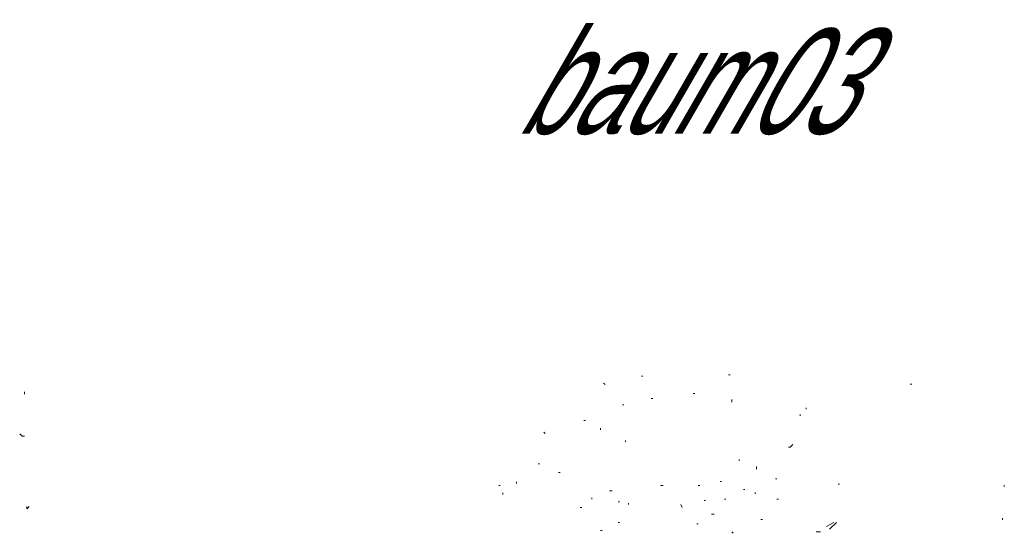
# Model space of a CAD drawing. Extents: x 12.9 to 34.2, y -51.7 to -4.
# Tile 53 of 75: x 17.3 to 20.6, y -12.5 to -10.8. Entities that reach past the tile are written whole.
import ezdxf
from ezdxf.enums import TextEntityAlignment as Align

# ---------------------------------------------------------------- set-up
doc = ezdxf.new("R2010")
doc.units = 0
doc.header["$MEASUREMENT"] = 0
doc.linetypes.add('AUSGEZOGEN', pattern=[0])
doc.layers.add('BLÄTTER', color=64, linetype='CONTINUOUS', lineweight=13)
doc.layers.add('FREIER_TEXT', color=7, linetype='AUSGEZOGEN')

msp = doc.modelspace()

# ---------------------------------------------------------------- linework, layer by layer
at = {"layer": 'BLÄTTER'}
for p, q in [((19.3688, -11.98335), (19.37365, -11.98335)), ((19.6585, -11.97795), (19.6641, -11.97795)), ((17.31302, -12.04275), (17.31302, -12.03495)), ((17.31302, -12.03495), (17.31302, -12.04275)), ((19.2426, -12.0061), (19.24745, -12.01065)), ((20.2638, -12.00945), (20.2694, -12.00945)), ((19.4007, -12.05675), (19.4063, -12.05675)), ((19.5408, -12.041), (19.5464, -12.041)), ((19.66965, -12.0607), (19.66965, -12.0698)), ((19.3057, -12.0789), (19.31055, -12.0789)), ((19.91715, -12.088), (19.91715, -12.09255)), ((19.1765, -12.1303), (19.1821, -12.1303)), ((19.8977, -12.11075), (19.8977, -12.1153)), ((19.23255, -12.1566), (19.23255, -12.16185)), ((17.29742, -12.17537), (17.30522, -12.18317)), ((17.30522, -12.18317), (17.31302, -12.18317)), ((19.04365, -12.1699), (19.0485, -12.17445)), ((19.3154, -12.20175), (19.3154, -12.1972)), ((19.8589, -12.21995), (19.86375, -12.21995)), ((19.86375, -12.21995), (19.87345, -12.21085)), ((19.6939, -12.2609), (19.6939, -12.26545)), ((19.02425, -12.27455), (19.0291, -12.27455)), ((19.75215, -12.28365), (19.75215, -12.29275)), ((19.09245, -12.3037), (19.09805, -12.3037)), ((19.63085, -12.33365), (19.6357, -12.33365)), ((19.81525, -12.32455), (19.8201, -12.32455)), ((18.8932, -12.3473), (18.8981, -12.3473)), ((18.95235, -12.3352), (18.95235, -12.3405)), ((19.262, -12.3655), (19.27175, -12.3655)), ((19.43185, -12.3473), (19.44155, -12.3473)), ((19.55805, -12.3473), (19.5629, -12.3473)), ((19.70845, -12.36095), (19.7133, -12.36095)), ((20.0239, -12.34275), (20.02875, -12.34275)), ((20.57765, -12.34575), (20.57765, -12.351)), ((18.9075, -12.372), (18.9075, -12.37725)), ((19.2038, -12.38825), (19.2038, -12.3928)), ((19.57745, -12.39735), (19.5823, -12.39735)), ((19.6454, -12.3928), (19.65025, -12.3928)), ((19.7473, -12.37005), (19.7473, -12.3746)), ((19.8201, -12.3928), (19.82495, -12.3928)), ((17.32082, -12.425), (17.32082, -12.4172)), ((17.32082, -12.4172), (17.32082, -12.425)), ((17.32082, -12.425), (17.32862, -12.4172)), ((19.16495, -12.4201), (19.1698, -12.4201)), ((19.29115, -12.4019), (19.296, -12.4019)), ((19.3251, -12.40645), (19.3251, -12.411)), ((19.4998, -12.411), (19.50465, -12.4201)), ((19.6017, -12.44285), (19.6114, -12.44285)), ((19.7667, -12.46105), (19.77155, -12.46105)), ((20.57205, -12.45605), (20.57205, -12.4613)), ((19.2329, -12.49745), (19.23775, -12.49745)), ((19.29115, -12.47015), (19.296, -12.47015)), ((19.5532, -12.4747), (19.55805, -12.4747)), ((19.98505, -12.4838), (20.00935, -12.47015)), ((19.9948, -12.4929), (20.01905, -12.47015)), ((19.66965, -12.502), (19.6745, -12.50655)), ((19.9511, -12.502), (19.96565, -12.502))]:
    msp.add_line(p, q, dxfattribs=at)

# ---------------------------------------------------------------- texts
at = {"layer": 'FREIER_TEXT', "color": 5, "linetype": 'Continuous', "lineweight": 50, "oblique": 30, "width": 0.65}
msp.add_text('baum03', height=0.35, dxfattribs=at).set_placement((19.5, -11), align=Align.MIDDLE_CENTER)

doc.saveas('drawing.dxf')
